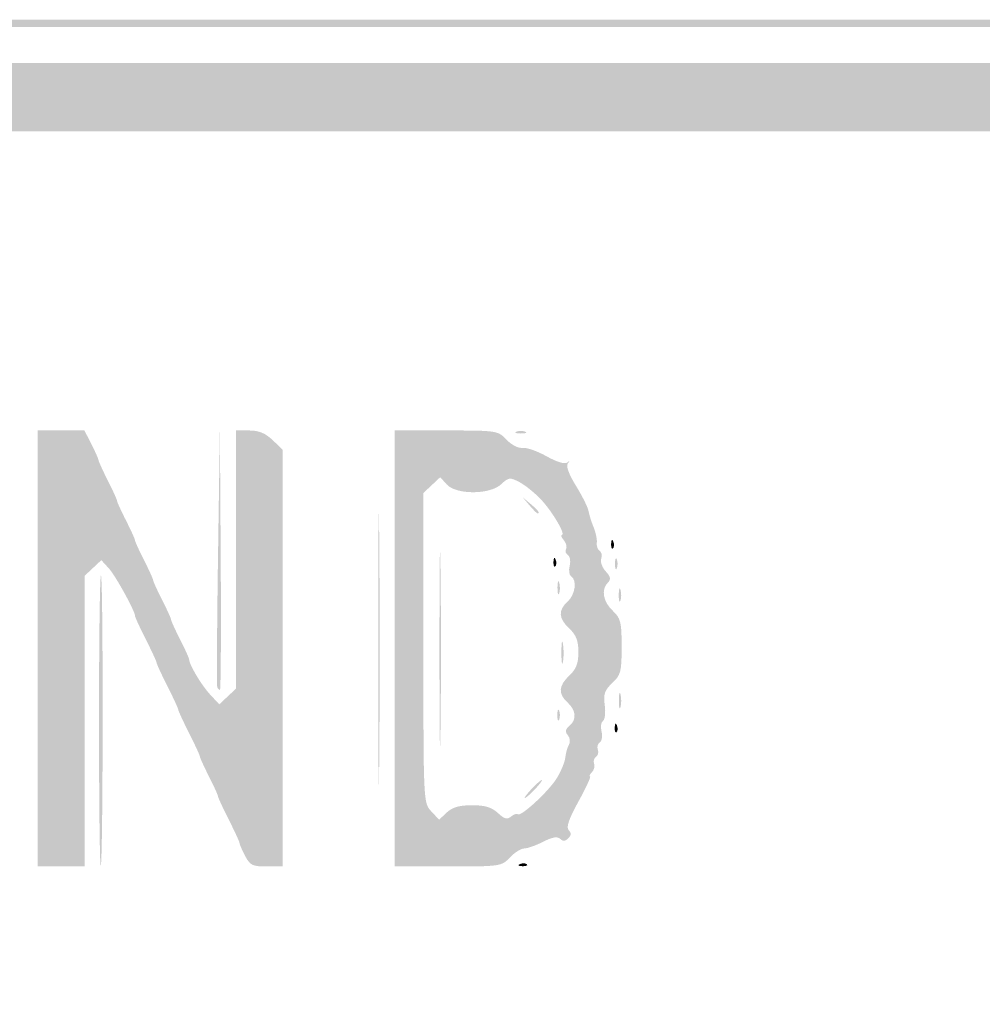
# Model space of a CAD drawing. Header units: inches. Extents: x -18 to 18.1, y -9 to 9.
# Tile 11 of 12: x -1.5 to 7.3, y 0 to 9. Entities that reach past the tile are written whole.
import ezdxf

# ---------------------------------------------------------------- set-up
doc = ezdxf.new("R2010")
doc.units = ezdxf.units.IN
doc.header["$MEASUREMENT"] = 0

msp = doc.modelspace()

# ---------------------------------------------------------------- hatches: boundary and pattern name
h = msp.add_hatch(color=7)
edge = h.paths.add_edge_path()
edge.add_spline(control_points=[(-16.7173, -8.9505), (-16.9847, -8.8972), (-17.3552, -8.7137), (-17.4932, -8.5662), (-17.6282, -8.4219), (-17.8121, -8.1519), (-17.8601, -8.0275), (-17.9632, -7.7602), (-17.967, -7.4706), (-17.967, 0.0337), (-17.967, 7.4455), (-17.9657, 7.6102), (-17.9024, 7.8575), (-17.8208, 8.1766), (-17.719, 8.3501), (-17.4794, 8.5787), (-17.25, 8.7974), (-17.149, 8.8524), (-16.8225, 8.9359), (-16.5759, 8.999), (-16.3051, 9), (0.0264, 9)], knot_values=[0, 0, 0, 0, 1, 1, 1, 2, 2, 2, 3, 3, 3, 4, 4, 4, 5, 5, 5, 6, 6, 6, 7, 7, 7, 7], degree=3, periodic=0)
edge.add_line((0.0264, 9), (16.6248, 9))
edge.add_line((16.6248, 9), (16.8591, 8.9309))
edge.add_spline(control_points=[(16.8591, 8.9309), (17.1515, 8.8446), (17.2777, 8.7711), (17.4987, 8.5582), (17.7236, 8.3416), (17.8225, 8.1701), (17.9024, 7.8575), (17.9657, 7.6102), (17.967, 7.4455), (17.967, 0.0386), (17.967, -5.3342), (17.9565, -7.5905), (17.9306, -7.7446), (17.8592, -8.1694), (17.5538, -8.5805), (17.1494, -8.796), (16.7359, -9.0164), (18.115, -9.0003), (-0.0276, -8.9969), (-13.49, -8.9944), (-16.5397, -8.9859), (-16.7173, -8.9505)], knot_values=[0, 0, 0, 0, 1, 1, 1, 2, 2, 2, 3, 3, 3, 4, 4, 4, 5, 5, 5, 6, 6, 6, 7, 7, 7, 7], degree=3, periodic=0)
edge = h.paths.add_edge_path(flags=0)
edge.add_spline(control_points=[(16.6959, -8.886), (16.9847, -8.8308), (17.2875, -8.6813), (17.4706, -8.5035), (17.6526, -8.3269), (17.8215, -8.0017), (17.8647, -7.7446), (17.8905, -7.5905), (17.9011, -5.3342), (17.9011, 0.0386), (17.9011, 7.4455), (17.8997, 7.6102), (17.8365, 7.8575), (17.7594, 8.1588), (17.6574, 8.3427), (17.4659, 8.5251), (17.2769, 8.7053), (17.1396, 8.7821), (16.8591, 8.8649)], knot_values=[0, 0, 0, 0, 1, 1, 1, 2, 2, 2, 3, 3, 3, 4, 4, 4, 5, 5, 5, 6, 6, 6, 6], degree=3, periodic=0)
edge.add_line((16.8591, 8.8649), (16.6248, 8.9341))
edge.add_line((16.6248, 8.9341), (0.0264, 8.9341))
edge.add_spline(control_points=[(0.0264, 8.9341), (-16.3051, 8.9341), (-16.5759, 8.933), (-16.8225, 8.87), (-17.1375, 8.7894), (-17.2452, 8.7336), (-17.4437, 8.5479), (-17.651, 8.354), (-17.7573, 8.1672), (-17.8365, 7.8575), (-17.8997, 7.6102), (-17.9011, 7.4455), (-17.9011, 0.0337), (-17.9011, -7.4706), (-17.8973, -7.7602), (-17.7942, -8.0275), (-17.7525, -8.1356), (-17.5708, -8.4108), (-17.46, -8.5336), (-17.3547, -8.6503), (-16.9624, -8.8357), (-16.7173, -8.8846), (-16.5397, -8.92), (-13.49, -8.9284), (-0.0276, -8.931), (14.274, -8.9337), (16.4778, -8.9277), (16.6959, -8.886)], knot_values=[0, 0, 0, 0, 1, 1, 1, 2, 2, 2, 3, 3, 3, 4, 4, 4, 5, 5, 5, 6, 6, 6, 7, 7, 7, 8, 8, 8, 9, 9, 9, 9], degree=3, periodic=0)
h = msp.add_hatch(color=7)
edge = h.paths.add_edge_path()
edge.add_spline(control_points=[(-16.7159, -8.4247), (-16.7332, -8.4075), (-16.7473, -8.4056), (-16.7473, -8.4205), (-16.7473, -8.4354), (-16.7695, -8.4292), (-16.7967, -8.4066), (-16.8239, -8.384), (-16.8462, -8.3755), (-16.8462, -8.3877), (-16.8462, -8.3998), (-16.9107, -8.3653), (-16.9897, -8.311), (-17.0976, -8.2368), (-17.1425, -8.2217), (-17.171, -8.2501), (-17.1994, -8.2785), (-17.2186, -8.2781), (-17.2484, -8.2484), (-17.2773, -8.2194), (-17.2781, -8.199), (-17.2513, -8.1722), (-17.2245, -8.1454), (-17.2402, -8.0925), (-17.3098, -7.9744), (-17.3621, -7.8857), (-17.396, -7.8132), (-17.3852, -7.8132), (-17.3744, -7.8132), (-17.3816, -7.7939), (-17.4012, -7.7703), (-17.4208, -7.7467), (-17.4292, -7.6981), (-17.4198, -7.6624), (-17.4087, -7.6201), (-17.4322, -7.5699), (-17.4871, -7.5182)], knot_values=[0, 0, 0, 0, 1, 1, 1, 2, 2, 2, 3, 3, 3, 4, 4, 4, 5, 5, 5, 6, 6, 6, 7, 7, 7, 8, 8, 8, 9, 9, 9, 10, 10, 10, 11, 11, 11, 12, 12, 12, 12], degree=3, periodic=0)
edge.add_line((-17.4871, -7.5182), (-17.5714, -7.4391))
edge.add_line((-17.5714, -7.4391), (-17.5714, 0.0165))
edge.add_line((-17.5714, 0.0165), (-17.5714, 7.472))
edge.add_line((-17.5714, 7.472), (-17.4871, 7.5512))
edge.add_spline(control_points=[(-17.4871, 7.5512), (-17.4408, 7.5948), (-17.4088, 7.6533), (-17.4161, 7.6813), (-17.4234, 7.7092), (-17.3755, 7.8356), (-17.3097, 7.9621), (-17.2068, 8.1598), (-17.1622, 8.209), (-16.9933, 8.3119), (-16.8852, 8.3777), (-16.7866, 8.4257), (-16.7743, 8.4186), (-16.7619, 8.4114), (-16.7434, 8.4192), (-16.733, 8.4359), (-16.7227, 8.4527), (-16.6879, 8.4595), (-16.6558, 8.4511), (-16.6212, 8.442), (-16.5652, 8.4701), (-16.5182, 8.5201)], knot_values=[0, 0, 0, 0, 1, 1, 1, 2, 2, 2, 3, 3, 3, 4, 4, 4, 5, 5, 5, 6, 6, 6, 7, 7, 7, 7], degree=3, periodic=0)
edge.add_line((-16.5182, 8.5201), (-16.4391, 8.6044))
edge.add_line((-16.4391, 8.6044), (0, 8.6044))
edge.add_line((0, 8.6044), (16.4391, 8.6044))
edge.add_line((16.4391, 8.6044), (16.5174, 8.521))
edge.add_spline(control_points=[(16.5174, 8.521), (16.5604, 8.4752), (16.6187, 8.4414), (16.6467, 8.446), (16.6748, 8.4506), (16.7163, 8.4428), (16.739, 8.4286), (16.7617, 8.4143), (16.7802, 8.4101), (16.7802, 8.4192), (16.7802, 8.4282), (16.8655, 8.3877), (16.9698, 8.329), (17.1183, 8.2455), (17.1852, 8.18), (17.279, 8.0261), (17.3448, 7.9181), (17.3928, 7.8196), (17.3856, 7.8072), (17.3784, 7.7949), (17.3862, 7.7763), (17.403, 7.766), (17.4197, 7.7556), (17.4265, 7.7209), (17.4181, 7.6888), (17.4091, 7.6542), (17.4372, 7.5982), (17.4871, 7.5512)], knot_values=[0, 0, 0, 0, 1, 1, 1, 2, 2, 2, 3, 3, 3, 4, 4, 4, 5, 5, 5, 6, 6, 6, 7, 7, 7, 8, 8, 8, 9, 9, 9, 9], degree=3, periodic=0)
edge.add_line((17.4871, 7.5512), (17.5714, 7.472))
edge.add_line((17.5714, 7.472), (17.5714, 0.0165))
edge.add_line((17.5714, 0.0165), (17.5714, -7.4391))
edge.add_line((17.5714, -7.4391), (17.4871, -7.5182))
edge.add_spline(control_points=[(17.4871, -7.5182), (17.4372, -7.5652), (17.4091, -7.6212), (17.4181, -7.6558), (17.4265, -7.6879), (17.4195, -7.7228), (17.4026, -7.7332), (17.3857, -7.7437), (17.3752, -7.7696), (17.3793, -7.7909), (17.3884, -7.8382), (17.2563, -8.097), (17.2077, -8.1271), (17.1834, -8.1421), (17.1847, -8.1633), (17.2119, -8.196), (17.2598, -8.2538), (17.2226, -8.3017), (17.1704, -8.2496), (17.1427, -8.2218), (17.0964, -8.2376), (16.9897, -8.311), (16.9107, -8.3653), (16.8462, -8.3998), (16.8462, -8.3877), (16.8462, -8.3755), (16.8276, -8.3809), (16.8049, -8.3998), (16.7696, -8.4291), (16.7441, -8.4394), (16.706, -8.4396), (16.7015, -8.4396), (9.1868, -8.4433), (0.0066, -8.4479), (-10.5028, -8.453), (-16.6962, -8.4444), (-16.7159, -8.4247)], knot_values=[0, 0, 0, 0, 1, 1, 1, 2, 2, 2, 3, 3, 3, 4, 4, 4, 5, 5, 5, 6, 6, 6, 7, 7, 7, 8, 8, 8, 9, 9, 9, 10, 10, 10, 11, 11, 11, 12, 12, 12, 12], degree=3, periodic=0)
edge = h.paths.add_edge_path(flags=0)
edge.add_spline(control_points=[(-16.467, -8.044), (-16.4075, -7.9782), (-16.3655, -7.978), (-0.0053, -7.978)], knot_values=[0, 0, 0, 0, 1, 1, 1, 1], degree=3, periodic=0)
edge.add_line((-0.0053, -7.978), (16.3968, -7.978))
edge.add_line((16.3968, -7.978), (16.4722, -8.0488))
edge.add_spline(control_points=[(16.4722, -8.0488), (16.5304, -8.1035), (16.5578, -8.111), (16.5927, -8.082), (16.6176, -8.0614), (16.6454, -8.052), (16.6545, -8.0611), (16.6824, -8.0889), (16.9769, -7.8121), (17.0312, -7.7071), (17.0789, -7.6149), (17.0777, -7.604), (17.0136, -7.5357)], knot_values=[0, 0, 0, 0, 1, 1, 1, 2, 2, 2, 3, 3, 3, 4, 4, 4, 4], degree=3, periodic=0)
edge.add_line((17.0136, -7.5357), (16.9451, -7.4628))
edge.add_line((16.9451, -7.4628), (16.9451, 0))
edge.add_line((16.9451, 0), (16.9451, 7.4628))
edge.add_line((16.9451, 7.4628), (17.0138, 7.536))
edge.add_spline(control_points=[(17.0138, 7.536), (17.0725, 7.5984), (17.0767, 7.6205), (17.0429, 7.6865), (16.9853, 7.7986), (16.7788, 8.0085), (16.6697, 8.0657), (16.5827, 8.1114), (16.5703, 8.11), (16.5028, 8.0465)], knot_values=[0, 0, 0, 0, 1, 1, 1, 2, 2, 2, 3, 3, 3, 3], degree=3, periodic=0)
edge.add_line((16.5028, 8.0465), (16.4298, 7.978))
edge.add_line((16.4298, 7.978), (0, 7.978))
edge.add_line((0, 7.978), (-16.4298, 7.978))
edge.add_line((-16.4298, 7.978), (-16.5028, 8.0465))
edge.add_spline(control_points=[(-16.5028, 8.0465), (-16.5703, 8.11), (-16.5827, 8.1114), (-16.6697, 8.0657), (-16.7788, 8.0085), (-16.9853, 7.7986), (-17.0429, 7.6865), (-17.0767, 7.6205), (-17.0725, 7.5984), (-17.0138, 7.536)], knot_values=[0, 0, 0, 0, 1, 1, 1, 2, 2, 2, 3, 3, 3, 3], degree=3, periodic=0)
edge.add_line((-17.0138, 7.536), (-16.9451, 7.4628))
edge.add_line((-16.9451, 7.4628), (-16.9451, 0))
edge.add_line((-16.9451, 0), (-16.9451, -7.4628))
edge.add_line((-16.9451, -7.4628), (-17.0136, -7.5357))
edge.add_spline(control_points=[(-17.0136, -7.5357), (-17.0777, -7.604), (-17.0789, -7.6149), (-17.0312, -7.7071), (-16.972, -7.8215), (-16.6859, -8.0836), (-16.6466, -8.0594), (-16.6319, -8.0503), (-16.6106, -8.058), (-16.5992, -8.0764), (-16.5685, -8.1261), (-16.5336, -8.1175), (-16.467, -8.044)], knot_values=[0, 0, 0, 0, 1, 1, 1, 2, 2, 2, 3, 3, 3, 4, 4, 4, 4], degree=3, periodic=0)
h = msp.add_hatch(color=7)
edge = h.paths.add_edge_path()
edge.add_line((-1.3187, 3.2473), (-1.3187, 5.2418))
edge.add_line((-1.3187, 5.2418), (-1.1051, 5.2418))
edge.add_line((-1.1051, 5.2418), (-0.8914, 5.2418))
edge.add_line((-0.8914, 5.2418), (-0.8284, 5.1181))
edge.add_spline(control_points=[(-0.8284, 5.1181), (-0.7937, 5.0501), (-0.7639, 4.9833), (-0.7622, 4.9696), (-0.7605, 4.9558), (-0.7216, 4.8706), (-0.6758, 4.7802), (-0.63, 4.6898), (-0.5929, 4.6082), (-0.5934, 4.5989), (-0.5939, 4.5896), (-0.5568, 4.508), (-0.511, 4.4176), (-0.4652, 4.3272), (-0.4281, 4.2456), (-0.4286, 4.2363), (-0.4291, 4.227), (-0.392, 4.1454), (-0.3462, 4.0549), (-0.3003, 3.9645), (-0.2633, 3.8829), (-0.2637, 3.8736), (-0.2642, 3.8643), (-0.2271, 3.7827), (-0.1813, 3.6923), (-0.1355, 3.6019), (-0.0984, 3.5203), (-0.0989, 3.511), (-0.0994, 3.5017), (-0.0623, 3.4201), (-0.0165, 3.3297), (0.0293, 3.2393), (0.0663, 3.1576), (0.0657, 3.1482), (0.063, 3.106), (0.1803, 2.9091), (0.2572, 2.8269)], knot_values=[0, 0, 0, 0, 1, 1, 1, 2, 2, 2, 3, 3, 3, 4, 4, 4, 5, 5, 5, 6, 6, 6, 7, 7, 7, 8, 8, 8, 9, 9, 9, 10, 10, 10, 11, 11, 11, 12, 12, 12, 12], degree=3, periodic=0)
edge.add_line((0.2572, 2.8269), (0.342, 2.7363))
edge.add_line((0.342, 2.7363), (0.4182, 2.808))
edge.add_line((0.4182, 2.808), (0.4945, 2.8796))
edge.add_line((0.4945, 2.8796), (0.4945, 4.0607))
edge.add_line((0.4945, 4.0607), (0.4945, 5.2418))
edge.add_line((0.4945, 5.2418), (0.6163, 5.2418))
edge.add_spline(control_points=[(0.6163, 5.2418), (0.7036, 5.2418), (0.7644, 5.2166), (0.8306, 5.1532)], knot_values=[0, 0, 0, 0, 1, 1, 1, 1], degree=3, periodic=0)
edge.add_line((0.8306, 5.1532), (0.9231, 5.0646))
edge.add_line((0.9231, 5.0646), (0.9231, 3.1587))
edge.add_line((0.9231, 3.1587), (0.9231, 1.2527))
edge.add_line((0.9231, 1.2527), (0.7756, 1.2527))
edge.add_spline(control_points=[(0.7756, 1.2527), (0.6451, 1.2527), (0.6222, 1.2642), (0.5771, 1.3513), (0.5491, 1.4055), (0.5266, 1.4575), (0.5272, 1.4669), (0.5278, 1.4762), (0.4834, 1.5727), (0.4286, 1.6813), (0.3738, 1.7899), (0.3293, 1.8863), (0.3297, 1.8956), (0.3302, 1.9049), (0.2931, 1.9865), (0.2473, 2.0769), (0.2014, 2.1673), (0.1643, 2.2489), (0.1648, 2.2582), (0.1652, 2.2675), (0.1207, 2.3639), (0.0659, 2.4725), (0.0111, 2.5811), (-0.0334, 2.6775), (-0.033, 2.6868), (-0.0326, 2.6961), (-0.0771, 2.7925), (-0.1319, 2.9011), (-0.1867, 3.0097), (-0.2312, 3.1061), (-0.2308, 3.1154), (-0.2304, 3.1247), (-0.2749, 3.2211), (-0.3297, 3.3297), (-0.3845, 3.4383), (-0.429, 3.5347), (-0.4285, 3.544), (-0.4265, 3.5852), (-0.6072, 3.9137), (-0.6689, 3.981)], knot_values=[0, 0, 0, 0, 1, 1, 1, 2, 2, 2, 3, 3, 3, 4, 4, 4, 5, 5, 5, 6, 6, 6, 7, 7, 7, 8, 8, 8, 9, 9, 9, 10, 10, 10, 11, 11, 11, 12, 12, 12, 13, 13, 13, 13], degree=3, periodic=0)
edge.add_line((-0.6689, 3.981), (-0.7371, 4.0553))
edge.add_line((-0.7371, 4.0553), (-0.8136, 3.9834))
edge.add_line((-0.8136, 3.9834), (-0.8901, 3.9116))
edge.add_line((-0.8901, 3.9116), (-0.8901, 2.5822))
edge.add_line((-0.8901, 2.5822), (-0.8901, 1.2527))
edge.add_line((-0.8901, 1.2527), (-1.1044, 1.2527))
edge.add_line((-1.1044, 1.2527), (-1.3187, 1.2527))
edge.add_line((-1.3187, 1.2527), (-1.3187, 3.2473))
h = msp.add_hatch(color=7)
edge = h.paths.add_edge_path()
edge.add_spline(control_points=[(0.3234, 2.8929), (0.3178, 2.9065), (0.3209, 3.4442), (0.3303, 4.0879)], knot_values=[0, 0, 0, 0, 1, 1, 1, 1], degree=3, periodic=0)
edge.add_line((0.3303, 4.0879), (0.3474, 5.2582))
edge.add_line((0.3474, 5.2582), (0.355, 4.0632))
edge.add_spline(control_points=[(0.355, 4.0632), (0.3592, 3.4059), (0.3561, 2.8681), (0.3481, 2.8681), (0.3401, 2.8681), (0.329, 2.8793), (0.3234, 2.8929)], knot_values=[0, 0, 0, 0, 1, 1, 1, 2, 2, 2, 2], degree=3, periodic=0)
h = msp.add_hatch(color=7)
edge = h.paths.add_edge_path()
edge.add_line((1.9451, 3.2473), (1.9451, 5.2418))
edge.add_line((1.9451, 5.2418), (2.4173, 5.2418))
edge.add_spline(control_points=[(2.4173, 5.2418), (2.8806, 5.2418), (2.8911, 5.2402), (2.9684, 5.1579), (3.0129, 5.1105), (3.0763, 5.0779), (3.1143, 5.0829), (3.1513, 5.0877), (3.2507, 5.053), (3.3353, 5.0057), (3.43, 4.9528), (3.5027, 4.931), (3.5247, 4.9489), (3.5485, 4.9683), (3.5504, 4.9657), (3.5303, 4.9413), (3.5109, 4.9176), (3.5373, 4.8443), (3.6045, 4.7352), (3.6618, 4.6421), (3.7136, 4.5381), (3.7194, 4.5041), (3.7253, 4.47), (3.7462, 4.4033), (3.7658, 4.3557), (3.7854, 4.3081), (3.7985, 4.2446), (3.7948, 4.2145), (3.7911, 4.1843), (3.803, 4.1505), (3.8212, 4.1392), (3.8394, 4.128), (3.8457, 4.0964), (3.8352, 4.0691), (3.8247, 4.0419), (3.8428, 3.9901), (3.8754, 3.954), (3.9209, 3.9038), (3.9257, 3.8795), (3.8959, 3.8498), (3.8327, 3.7865), (3.8515, 3.6762), (3.9396, 3.5934), (4.0135, 3.5239), (4.022, 3.4902), (4.022, 3.2637), (4.022, 3.0348), (4.0141, 3.0041), (3.9365, 2.9316), (3.8657, 2.8653), (3.8539, 2.8305), (3.8674, 2.728), (3.8765, 2.66), (3.8692, 2.5954), (3.8513, 2.5843), (3.8335, 2.5733), (3.8275, 2.5297), (3.8381, 2.4874), (3.8487, 2.4452), (3.8415, 2.4008), (3.822, 2.3888), (3.8026, 2.3768), (3.7945, 2.3467), (3.804, 2.3219), (3.8135, 2.2971), (3.8061, 2.2674), (3.7875, 2.256), (3.7689, 2.2445), (3.761, 2.2161), (3.7699, 2.193), (3.7788, 2.1698), (3.7694, 2.1342), (3.7491, 2.1139), (3.7287, 2.0936), (3.7213, 2.0769), (3.7327, 2.0769), (3.744, 2.0769), (3.6968, 1.9743), (3.6278, 1.8488), (3.538, 1.6854), (3.5125, 1.6105), (3.538, 1.5851), (3.5635, 1.5596), (3.5624, 1.5382), (3.5341, 1.5099), (3.5062, 1.482), (3.4842, 1.4806), (3.4595, 1.5053), (3.4349, 1.53), (3.389, 1.5222), (3.3042, 1.4789), (3.238, 1.4452), (3.1599, 1.4176), (3.1306, 1.4176), (3.1014, 1.4176), (3.0426, 1.3805), (3, 1.3352), (2.9242, 1.2544), (2.9125, 1.2527), (2.4338, 1.2527)], knot_values=[0, 0, 0, 0, 1, 1, 1, 2, 2, 2, 3, 3, 3, 4, 4, 4, 5, 5, 5, 6, 6, 6, 7, 7, 7, 8, 8, 8, 9, 9, 9, 10, 10, 10, 11, 11, 11, 12, 12, 12, 13, 13, 13, 14, 14, 14, 15, 15, 15, 16, 16, 16, 17, 17, 17, 18, 18, 18, 19, 19, 19, 20, 20, 20, 21, 21, 21, 22, 22, 22, 23, 23, 23, 24, 24, 24, 25, 25, 25, 26, 26, 26, 27, 27, 27, 28, 28, 28, 29, 29, 29, 30, 30, 30, 31, 31, 31, 32, 32, 32, 33, 33, 33, 33], degree=3, periodic=0)
edge.add_line((2.4338, 1.2527), (1.9451, 1.2527))
edge.add_line((1.9451, 1.2527), (1.9451, 3.2473))
edge = h.paths.add_edge_path(flags=0)
edge.add_spline(control_points=[(2.6538, 1.8132), (2.7727, 1.8132), (2.834, 1.7948), (2.8898, 1.7424), (2.948, 1.6877), (2.9754, 1.6802), (3.0103, 1.7092), (3.0352, 1.7298), (3.0627, 1.7395), (3.0715, 1.7307), (3.0985, 1.7037), (3.3537, 1.9393), (3.4284, 2.0601), (3.4671, 2.1228), (3.5025, 2.2085), (3.507, 2.2505), (3.5115, 2.2926), (3.5266, 2.3455), (3.5406, 2.3682), (3.5546, 2.3909), (3.5498, 2.4291), (3.5299, 2.4531), (3.503, 2.4855), (3.5065, 2.5074), (3.5435, 2.5381), (3.6124, 2.5953), (3.6059, 2.6818), (3.5275, 2.7527), (3.4394, 2.8324), (3.4444, 2.9064), (3.544, 3), (3.6062, 3.0585), (3.6264, 3.1109), (3.6264, 3.2143), (3.6264, 3.3176), (3.6062, 3.3701), (3.544, 3.4286), (3.4444, 3.5221), (3.4394, 3.5962), (3.5275, 3.6758), (3.5971, 3.7389), (3.6161, 3.8722), (3.5603, 3.9067), (3.5421, 3.9179), (3.5359, 3.9617), (3.5465, 4.0039), (3.5571, 4.0462), (3.5495, 4.0908), (3.5296, 4.1031), (3.5097, 4.1154), (3.5024, 4.1399), (3.5133, 4.1576), (3.5242, 4.1752), (3.5152, 4.2113), (3.4933, 4.2377), (3.4714, 4.2641), (3.4631, 4.2857), (3.4748, 4.2857), (3.5142, 4.2857), (3.3893, 4.4988), (3.2848, 4.61), (3.2279, 4.6704), (3.139, 4.7421), (3.0873, 4.7691), (3.0003, 4.8147), (2.9878, 4.8132), (2.9203, 4.7498), (2.8177, 4.6534), (2.5092, 4.6521), (2.4226, 4.7478)], knot_values=[0, 0, 0, 0, 1, 1, 1, 2, 2, 2, 3, 3, 3, 4, 4, 4, 5, 5, 5, 6, 6, 6, 7, 7, 7, 8, 8, 8, 9, 9, 9, 10, 10, 10, 11, 11, 11, 12, 12, 12, 13, 13, 13, 14, 14, 14, 15, 15, 15, 16, 16, 16, 17, 17, 17, 18, 18, 18, 19, 19, 19, 20, 20, 20, 21, 21, 21, 22, 22, 22, 23, 23, 23, 23], degree=3, periodic=0)
edge.add_line((2.4226, 4.7478), (2.3625, 4.8142))
edge.add_line((2.3625, 4.8142), (2.2856, 4.742))
edge.add_line((2.2856, 4.742), (2.2088, 4.6698))
edge.add_line((2.2088, 4.6698), (2.2088, 3.2519))
edge.add_spline(control_points=[(2.2088, 3.2519), (2.2088, 1.8403), (2.2091, 1.8336), (2.2806, 1.7574)], knot_values=[0, 0, 0, 0, 1, 1, 1, 1], degree=3, periodic=0)
edge.add_line((2.2806, 1.7574), (2.3525, 1.6809))
edge.add_line((2.3525, 1.6809), (2.4229, 1.7471))
edge.add_spline(control_points=[(2.4229, 1.7471), (2.4734, 1.7946), (2.5385, 1.8132), (2.6538, 1.8132)], knot_values=[0, 0, 0, 0, 1, 1, 1, 1], degree=3, periodic=0)
h = msp.add_hatch(color=7)
edge = h.paths.add_edge_path()
edge.add_spline(control_points=[(3.0577, 5.2306), (3.0804, 5.2398), (3.1174, 5.2398), (3.1401, 5.2306), (3.1628, 5.2215), (3.1442, 5.214), (3.0989, 5.214), (3.0536, 5.214), (3.035, 5.2215), (3.0577, 5.2306)], knot_values=[0, 0, 0, 0, 1, 1, 1, 2, 2, 2, 3, 3, 3, 3], degree=3, periodic=0)
h = msp.add_hatch(color=7)
edge = h.paths.add_edge_path()
edge.add_spline(control_points=[(1.7957, 3.2473), (1.7957, 4.3533), (1.7999, 4.801), (1.8049, 4.2421), (1.81, 3.6833), (1.81, 2.7783), (1.8049, 2.2311), (1.7999, 1.684), (1.7957, 2.1412), (1.7957, 3.2473)], knot_values=[0, 0, 0, 0, 1, 1, 1, 2, 2, 2, 3, 3, 3, 3], degree=3, periodic=0)
h = msp.add_hatch(color=7)
edge = h.paths.add_edge_path()
edge.add_line((3.1782, 4.5577), (3.1154, 4.6319))
edge.add_line((3.1154, 4.6319), (3.1896, 4.5691))
edge.add_spline(control_points=[(3.1896, 4.5691), (3.2593, 4.51), (3.2787, 4.4835), (3.2524, 4.4835), (3.2461, 4.4835), (3.2127, 4.5169), (3.1782, 4.5577)], knot_values=[0, 0, 0, 0, 1, 1, 1, 2, 2, 2, 2], degree=3, periodic=0)
h = msp.add_hatch(color=7)
edge = h.paths.add_edge_path()
edge.add_spline(control_points=[(2.3558, 3.2473), (2.3558, 4.0451), (2.3601, 4.3667), (2.3654, 3.962), (2.3706, 3.5574), (2.3706, 2.9046), (2.3653, 2.5115), (2.3601, 2.1184), (2.3558, 2.4495), (2.3558, 3.2473)], knot_values=[0, 0, 0, 0, 1, 1, 1, 2, 2, 2, 3, 3, 3, 3], degree=3, periodic=0)
h = msp.add_hatch(color=7)
edge = h.paths.add_edge_path()
edge.add_spline(control_points=[(3.9257, 4.206), (3.9273, 4.2444), (3.9351, 4.2523), (3.9456, 4.226), (3.9551, 4.2022), (3.9539, 4.1737), (3.943, 4.1628), (3.932, 4.1518), (3.9242, 4.1713), (3.9257, 4.206)], knot_values=[0, 0, 0, 0, 1, 1, 1, 2, 2, 2, 3, 3, 3, 3], degree=3, periodic=0)
h = msp.add_hatch(color=7)
edge = h.paths.add_edge_path()
edge.add_spline(control_points=[(3.3982, 4.0412), (3.3998, 4.0796), (3.4076, 4.0874), (3.4181, 4.0611), (3.4276, 4.0373), (3.4265, 4.0089), (3.4155, 3.9979), (3.4046, 3.987), (3.3968, 4.0065), (3.3982, 4.0412)], knot_values=[0, 0, 0, 0, 1, 1, 1, 2, 2, 2, 3, 3, 3, 3], degree=3, periodic=0)
h = msp.add_hatch(color=7)
edge = h.paths.add_edge_path()
edge.add_spline(control_points=[(3.9612, 4.022), (3.9612, 4.0673), (3.9687, 4.0859), (3.9779, 4.0632), (3.987, 4.0405), (3.987, 4.0034), (3.9779, 3.9808), (3.9687, 3.9581), (3.9612, 3.9766), (3.9612, 4.022)], knot_values=[0, 0, 0, 0, 1, 1, 1, 2, 2, 2, 3, 3, 3, 3], degree=3, periodic=0)
h = msp.add_hatch(color=7)
edge = h.paths.add_edge_path()
edge.add_spline(control_points=[(-0.7582, 2.5879), (-0.7582, 3.3283), (-0.7502, 3.926), (-0.7403, 3.9161), (-0.7183, 3.8941), (-0.7204, 1.2796), (-0.7425, 1.2575), (-0.7511, 1.2489), (-0.7582, 1.8475), (-0.7582, 2.5879)], knot_values=[0, 0, 0, 0, 1, 1, 1, 2, 2, 2, 3, 3, 3, 3], degree=3, periodic=0)
h = msp.add_hatch(color=7)
edge = h.paths.add_edge_path()
edge.add_spline(control_points=[(3.435, 3.8077), (3.4357, 3.8621), (3.4431, 3.8803), (3.4514, 3.8483), (3.4598, 3.8162), (3.4592, 3.7717), (3.4502, 3.7494), (3.4412, 3.7271), (3.4343, 3.7533), (3.435, 3.8077)], knot_values=[0, 0, 0, 0, 1, 1, 1, 2, 2, 2, 3, 3, 3, 3], degree=3, periodic=0)
h = msp.add_hatch(color=7)
edge = h.paths.add_edge_path()
edge.add_spline(control_points=[(3.9954, 3.7418), (3.9961, 3.7962), (4.0035, 3.8144), (4.0119, 3.7823), (4.0202, 3.7503), (4.0197, 3.7058), (4.0106, 3.6834), (4.0016, 3.6611), (3.9948, 3.6874), (3.9954, 3.7418)], knot_values=[0, 0, 0, 0, 1, 1, 1, 2, 2, 2, 3, 3, 3, 3], degree=3, periodic=0)
h = msp.add_hatch(color=7)
edge = h.paths.add_edge_path()
edge.add_spline(control_points=[(3.471, 3.2143), (3.4712, 3.3049), (3.4776, 3.3381), (3.4852, 3.288), (3.4928, 3.2379), (3.4926, 3.1637), (3.4847, 3.1232), (3.4769, 3.0826), (3.4707, 3.1236), (3.471, 3.2143)], knot_values=[0, 0, 0, 0, 1, 1, 1, 2, 2, 2, 3, 3, 3, 3], degree=3, periodic=0)
h = msp.add_hatch(color=7)
edge = h.paths.add_edge_path()
edge.add_spline(control_points=[(3.9967, 2.7692), (3.9967, 2.8327), (4.0034, 2.8587), (4.0117, 2.8269), (4.02, 2.7952), (4.02, 2.7433), (4.0117, 2.7115), (4.0034, 2.6798), (3.9967, 2.7058), (3.9967, 2.7692)], knot_values=[0, 0, 0, 0, 1, 1, 1, 2, 2, 2, 3, 3, 3, 3], degree=3, periodic=0)
h = msp.add_hatch(color=7)
edge = h.paths.add_edge_path()
edge.add_spline(control_points=[(3.4338, 2.6374), (3.4338, 2.6827), (3.4413, 2.7012), (3.4504, 2.6786), (3.4596, 2.6559), (3.4596, 2.6188), (3.4504, 2.5962), (3.4413, 2.5735), (3.4338, 2.592), (3.4338, 2.6374)], knot_values=[0, 0, 0, 0, 1, 1, 1, 2, 2, 2, 3, 3, 3, 3], degree=3, periodic=0)
h = msp.add_hatch(color=7)
edge = h.paths.add_edge_path()
edge.add_spline(control_points=[(3.9586, 2.5247), (3.9602, 2.5631), (3.968, 2.5709), (3.9786, 2.5446), (3.9881, 2.5208), (3.9869, 2.4924), (3.976, 2.4815), (3.965, 2.4705), (3.9572, 2.49), (3.9586, 2.5247)], knot_values=[0, 0, 0, 0, 1, 1, 1, 2, 2, 2, 3, 3, 3, 3], degree=3, periodic=0)
h = msp.add_hatch(color=7)
edge = h.paths.add_edge_path()
edge.add_spline(control_points=[(3.1978, 1.9615), (3.2404, 2.0069), (3.2826, 2.044), (3.2917, 2.044), (3.3008, 2.044), (3.2734, 2.0069), (3.2308, 1.9615), (3.1882, 1.9162), (3.1459, 1.8791), (3.1369, 1.8791), (3.1278, 1.8791), (3.1552, 1.9162), (3.1978, 1.9615)], knot_values=[0, 0, 0, 0, 1, 1, 1, 2, 2, 2, 3, 3, 3, 4, 4, 4, 4], degree=3, periodic=0)
h = msp.add_hatch(color=7)
edge = h.paths.add_edge_path()
edge.add_spline(control_points=[(3.0927, 1.2753), (3.1165, 1.2848), (3.145, 1.2836), (3.1559, 1.2727), (3.1669, 1.2617), (3.1474, 1.2539), (3.1126, 1.2553), (3.0742, 1.2569), (3.0664, 1.2647), (3.0927, 1.2753)], knot_values=[0, 0, 0, 0, 1, 1, 1, 2, 2, 2, 3, 3, 3, 3], degree=3, periodic=0)

doc.saveas('drawing.dxf')
